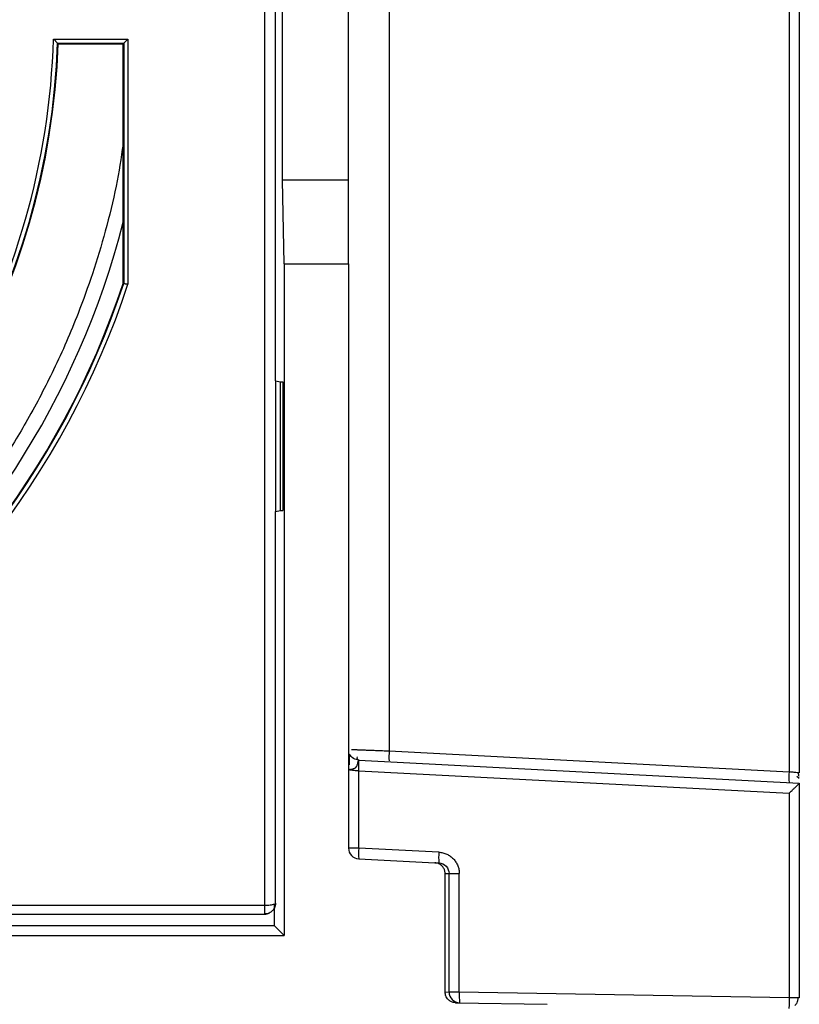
# Model space of a CAD drawing. Header units: inches. Extents: x -16 to 112, y 241 to 387.
# Tile 8 of 9: x 79 to 108, y 315 to 352. Entities that reach past the tile are written whole.
import ezdxf

# ---------------------------------------------------------------- set-up
doc = ezdxf.new("R2010")
doc.units = ezdxf.units.IN
doc.header["$MEASUREMENT"] = 0

# ---------------------------------------------------------------- blocks, each defined once
blk = doc.blocks.new('block 7')
at = {"color": 7, "lineweight": 25}
blk.add_lwpolyline([(7.838, 318.648), (88.105, 318.648)], dxfattribs=at)
blk = doc.blocks.new('block 13')
at = {"color": 7, "lineweight": 25}
blk.add_lwpolyline([(88.503, 318.966), (88.503, 333.656)], dxfattribs=at)
blk = doc.blocks.new('block 14')
at = {"color": 7, "lineweight": 25}
blk.add_open_spline([(88.101, 318.648), (88.131, 318.65), (88.159, 318.652), (88.188, 318.658), (88.214, 318.664), (88.239, 318.674), (88.265, 318.684)], degree=3, knots=[0, 0, 0, 0, 1, 1, 1, 2, 2, 2, 2], dxfattribs=at)
blk = doc.blocks.new('block 19')
at = {"color": 7, "lineweight": 25}
blk.add_open_spline([(107.857, 315.238), (107.887, 315.27), (107.917, 315.302), (107.94, 315.346), (107.967, 315.398), (107.982, 315.467), (107.997, 315.536)], degree=3, knots=[0, 0, 0, 0, 1, 1, 1, 2, 2, 2, 2], dxfattribs=at)
blk = doc.blocks.new('block 20')
at = {"color": 7, "lineweight": 25}
blk.add_open_spline([(91.627, 324.393), (91.596, 324.399), (91.565, 324.406), (91.553, 324.424), (91.538, 324.444), (91.547, 324.479), (91.555, 324.513)], degree=3, knots=[0, 0, 0, 0, 1, 1, 1, 2, 2, 2, 2], dxfattribs=at)
blk = doc.blocks.new('block 22')
at = {"color": 7, "lineweight": 25}
blk.add_lwpolyline([(108.019, 323.703), (107.931, 323.775)], dxfattribs=at)
blk = doc.blocks.new('block 23')
at = {"color": 7, "lineweight": 25}
blk.add_open_spline([(108.018, 323.777), (108.011, 323.798), (108.004, 323.821), (108.001, 323.843), (107.997, 323.867), (107.996, 323.892), (107.995, 323.916)], degree=3, knots=[0, 0, 0, 0, 1, 1, 1, 2, 2, 2, 2], dxfattribs=at)
blk = doc.blocks.new('block 92')
at = {"color": 7, "lineweight": 25}
blk.add_lwpolyline([(7.224, 317.854), (88.824, 317.854)], dxfattribs=at)
blk = doc.blocks.new('block 93')
at = {"color": 7, "lineweight": 25}
blk.add_lwpolyline([(88.824, 342.894), (88.824, 317.854)], dxfattribs=at)
blk = doc.blocks.new('block 94')
at = {"color": 7, "lineweight": 25}
blk.add_lwpolyline([(88.824, 342.894), (91.224, 342.894)], dxfattribs=at)
blk = doc.blocks.new('block 95')
at = {"color": 7, "lineweight": 25}
blk.add_lwpolyline([(91.224, 342.894), (91.224, 321.114)], dxfattribs=at)
blk = doc.blocks.new('block 96')
at = {"color": 7, "lineweight": 25}
blk.add_open_spline([(91.224, 321.114), (91.224, 320.901), (91.39, 320.725), (91.603, 320.714)], degree=3, dxfattribs=at)
blk = doc.blocks.new('block 97')
at = {"color": 7, "lineweight": 25}
blk.add_lwpolyline([(91.603, 320.714), (94.444, 320.565)], dxfattribs=at)
blk = doc.blocks.new('block 98')
at = {"color": 7, "lineweight": 25}
blk.add_open_spline([(94.823, 320.166), (94.823, 320.186), (94.822, 320.207), (94.819, 320.228), (94.816, 320.247), (94.812, 320.267), (94.806, 320.286), (94.8, 320.305), (94.793, 320.323), (94.784, 320.341), (94.775, 320.359), (94.765, 320.376), (94.753, 320.393), (94.741, 320.41), (94.728, 320.426), (94.714, 320.441), (94.679, 320.478), (94.638, 320.51), (94.592, 320.53), (94.546, 320.55), (94.495, 320.558), (94.444, 320.565)], degree=3, knots=[0, 0, 0, 0, 1, 1, 1, 2, 2, 2, 3, 3, 3, 4, 4, 4, 5, 5, 5, 6, 6, 6, 7, 7, 7, 7], dxfattribs=at)
blk = doc.blocks.new('block 99')
at = {"color": 7, "lineweight": 25}
blk.add_lwpolyline([(94.823, 315.747), (94.823, 320.166)], dxfattribs=at)
blk = doc.blocks.new('block 100')
at = {"color": 7, "lineweight": 25}
blk.add_open_spline([(95.217, 315.347), (95.195, 315.348), (95.174, 315.349), (95.153, 315.353), (95.133, 315.356), (95.113, 315.361), (95.094, 315.367), (95.075, 315.374), (95.056, 315.382), (95.038, 315.391), (95.02, 315.401), (95.003, 315.412), (94.986, 315.424), (94.969, 315.437), (94.953, 315.451), (94.938, 315.467), (94.902, 315.503), (94.87, 315.547), (94.852, 315.595), (94.834, 315.643), (94.829, 315.695), (94.823, 315.747)], degree=3, knots=[0, 0, 0, 0, 1, 1, 1, 2, 2, 2, 3, 3, 3, 4, 4, 4, 5, 5, 5, 6, 6, 6, 7, 7, 7, 7], dxfattribs=at)
blk = doc.blocks.new('block 101')
at = {"color": 7, "lineweight": 25}
blk.add_lwpolyline([(95.217, 315.347), (98.633, 315.287)], dxfattribs=at)
blk = doc.blocks.new('block 174')
at = {"color": 7, "lineweight": 25}
blk.add_lwpolyline([(88.103, 318.968), (88.103, 385.219)], dxfattribs=at)
blk = doc.blocks.new('block 175')
at = {"color": 7, "lineweight": 25}
blk.add_lwpolyline([(88.103, 318.968), (7.857, 318.968)], dxfattribs=at)
blk = doc.blocks.new('block 201')
at = {"color": 7, "lineweight": 25}
blk.add_lwpolyline([(83.005, 351.275), (83.005, 342.137)], dxfattribs=at)
blk = doc.blocks.new('block 202')
at = {"color": 7, "lineweight": 25}
blk.add_lwpolyline([(80.23, 351.275), (83.005, 351.275)], dxfattribs=at)
blk = doc.blocks.new('block 203')
at = {"color": 7, "lineweight": 25}
blk.add_open_spline([(67.235, 328.768), (75.073, 333.611), (79.955, 342.066), (80.23, 351.275)], degree=3, dxfattribs=at)
blk = doc.blocks.new('block 205')
at = {"color": 7, "lineweight": 25}
blk.add_open_spline([(69.418, 324.988), (75.834, 328.916), (80.648, 334.993), (83.005, 342.137)], degree=3, dxfattribs=at)
blk = doc.blocks.new('block 230')
at = {"color": 7, "lineweight": 25}
blk.add_lwpolyline([(94.823, 315.747), (94.973, 315.744)], dxfattribs=at)
blk = doc.blocks.new('block 231')
at = {"color": 7, "lineweight": 25}
blk.add_open_spline([(94.973, 315.744), (94.973, 315.526), (95.147, 315.348), (95.366, 315.344)], degree=3, dxfattribs=at)
blk = doc.blocks.new('block 238')
at = {"color": 7, "lineweight": 25}
blk.add_lwpolyline([(94.444, 320.565), (94.593, 320.558)], dxfattribs=at)
blk = doc.blocks.new('block 239')
at = {"color": 7, "lineweight": 25}
blk.add_open_spline([(94.593, 320.558), (94.693, 320.552), (94.792, 320.507), (94.862, 320.433), (94.932, 320.36), (94.972, 320.259), (94.973, 320.158)], degree=3, knots=[0, 0, 0, 0, 1, 1, 1, 2, 2, 2, 2], dxfattribs=at)
blk = doc.blocks.new('block 240')
at = {"color": 7, "lineweight": 25}
blk.add_lwpolyline([(94.823, 320.166), (94.973, 320.158)], dxfattribs=at)
blk = doc.blocks.new('block 244')
at = {"color": 7, "lineweight": 25}
blk.add_open_spline([(88.103, 318.655), (88.103, 318.671), (88.103, 318.711), (88.103, 318.767), (88.103, 318.824), (88.103, 318.896), (88.103, 318.968)], degree=3, knots=[0, 0, 0, 0, 1, 1, 1, 2, 2, 2, 2], dxfattribs=at)
blk = doc.blocks.new('block 245')
at = {"color": 7, "lineweight": 25}
blk.add_open_spline([(88.103, 318.649), (88.103, 318.646), (88.103, 318.648), (88.103, 318.655)], degree=3, dxfattribs=at)
blk = doc.blocks.new('block 247')
at = {"color": 7, "lineweight": 25}
blk.add_lwpolyline([(94.973, 315.744), (94.973, 320.158)], dxfattribs=at)
blk = doc.blocks.new('block 275')
at = {"color": 7, "lineweight": 25}
blk.add_lwpolyline([(88.502, 338.531), (88.502, 365.656)], dxfattribs=at)
blk = doc.blocks.new('block 277')
at = {"color": 7, "lineweight": 25}
blk.add_lwpolyline([(88.503, 338.531), (88.503, 333.656)], dxfattribs=at)
blk = doc.blocks.new('block 278')
at = {"color": 7, "lineweight": 25}
blk.add_open_spline([(88.502, 319.054), (88.504, 319.049), (88.501, 319.043), (88.493, 319.036), (88.484, 319.029), (88.469, 319.022), (88.449, 319.014)], degree=3, knots=[0, 0, 0, 0, 1, 1, 1, 2, 2, 2, 2], dxfattribs=at)
blk = doc.blocks.new('block 279')
at = {"color": 7, "lineweight": 25}
blk.add_open_spline([(88.449, 319.014), (88.43, 319.007), (88.407, 319), (88.381, 318.994), (88.356, 318.988), (88.328, 318.984), (88.299, 318.98), (88.27, 318.976), (88.239, 318.973), (88.205, 318.971), (88.171, 318.969), (88.134, 318.968), (88.103, 318.968)], degree=3, knots=[0, 0, 0, 0, 1, 1, 1, 2, 2, 2, 3, 3, 3, 4, 4, 4, 4], dxfattribs=at)
blk = doc.blocks.new('block 382')
at = {"color": 7, "lineweight": 25}
blk.add_open_spline([(67.45, 328.714), (75.213, 333.571), (80.059, 341.964), (80.384, 351.116)], degree=3, dxfattribs=at)
blk = doc.blocks.new('block 384')
at = {"color": 7, "lineweight": 25}
blk.add_open_spline([(80.384, 351.116), (80.383, 351.117), (80.381, 351.118), (80.379, 351.121), (80.377, 351.123), (80.373, 351.127), (80.369, 351.131), (80.365, 351.136), (80.36, 351.141), (80.355, 351.146), (80.349, 351.153), (80.342, 351.159), (80.335, 351.167), (80.328, 351.174), (80.321, 351.181), (80.313, 351.189), (80.304, 351.198), (80.296, 351.207), (80.286, 351.217), (80.279, 351.225), (80.271, 351.233), (80.263, 351.241), (80.252, 351.252), (80.241, 351.264), (80.23, 351.275)], degree=3, knots=[0, 0, 0, 0, 1, 1, 1, 2, 2, 2, 3, 3, 3, 4, 4, 4, 5, 5, 5, 6, 6, 6, 7, 7, 7, 8, 8, 8, 8], dxfattribs=at)
blk = doc.blocks.new('block 396')
at = {"color": 7, "lineweight": 25}
blk.add_lwpolyline([(80.384, 351.116), (82.846, 351.116)], dxfattribs=at)
blk = doc.blocks.new('block 397')
at = {"color": 7, "lineweight": 25}
blk.add_open_spline([(82.846, 351.116), (82.847, 351.117), (82.849, 351.118), (82.851, 351.121), (82.853, 351.123), (82.857, 351.127), (82.861, 351.131), (82.866, 351.135), (82.871, 351.141), (82.876, 351.146), (82.883, 351.153), (82.89, 351.16), (82.897, 351.167), (82.904, 351.174), (82.912, 351.182), (82.919, 351.189), (82.928, 351.198), (82.938, 351.208), (82.947, 351.217), (82.955, 351.225), (82.963, 351.233), (82.971, 351.241), (82.982, 351.252), (82.994, 351.264), (83.005, 351.275)], degree=3, knots=[0, 0, 0, 0, 1, 1, 1, 2, 2, 2, 3, 3, 3, 4, 4, 4, 5, 5, 5, 6, 6, 6, 7, 7, 7, 8, 8, 8, 8], dxfattribs=at)
blk = doc.blocks.new('block 401')
at = {"color": 7, "lineweight": 25}
blk.add_open_spline([(82.846, 342.163), (82.847, 342.162), (82.848, 342.162), (82.851, 342.162), (82.853, 342.161), (82.856, 342.161), (82.861, 342.16), (82.865, 342.159), (82.87, 342.159), (82.876, 342.158), (82.882, 342.157), (82.889, 342.156), (82.897, 342.154), (82.909, 342.152), (82.923, 342.15), (82.938, 342.148), (82.959, 342.144), (82.982, 342.141), (83.005, 342.137)], degree=3, knots=[0, 0, 0, 0, 1, 1, 1, 2, 2, 2, 3, 3, 3, 4, 4, 4, 5, 5, 5, 6, 6, 6, 6], dxfattribs=at)
blk = doc.blocks.new('block 402')
at = {"color": 7, "lineweight": 25}
blk.add_lwpolyline([(82.846, 351.116), (82.846, 342.163)], dxfattribs=at)
blk = doc.blocks.new('block 411')
at = {"color": 7, "lineweight": 25}
blk.add_open_spline([(69.474, 325.21), (75.782, 329.117), (80.515, 335.118), (82.846, 342.163)], degree=3, dxfattribs=at)
blk = doc.blocks.new('block 448')
at = {"color": 7, "lineweight": 25}
blk.add_open_spline([(88.308, 318.706), (88.287, 318.693), (88.259, 318.68), (88.225, 318.671), (88.19, 318.662), (88.148, 318.655), (88.103, 318.655)], degree=3, knots=[0, 0, 0, 0, 1, 1, 1, 2, 2, 2, 2], dxfattribs=at)
blk = doc.blocks.new('block 449')
at = {"color": 7, "lineweight": 25}
blk.add_open_spline([(88.454, 318.863), (88.478, 318.907), (88.472, 318.965), (88.449, 319.014)], degree=3, dxfattribs=at)
blk = doc.blocks.new('block 450')
at = {"color": 7, "lineweight": 25}
blk.add_open_spline([(88.454, 318.863), (88.446, 318.848), (88.437, 318.834), (88.428, 318.82), (88.418, 318.806), (88.408, 318.793), (88.396, 318.78), (88.381, 318.763), (88.365, 318.748), (88.347, 318.734), (88.335, 318.724), (88.321, 318.715), (88.308, 318.706)], degree=3, knots=[0, 0, 0, 0, 1, 1, 1, 2, 2, 2, 3, 3, 3, 4, 4, 4, 4], dxfattribs=at)
blk = doc.blocks.new('block 455')
at = {"color": 7, "lineweight": 25}
blk.add_lwpolyline([(88.769, 346.014), (88.769, 358.173)], dxfattribs=at)
blk = doc.blocks.new('block 456')
at = {"color": 7, "lineweight": 25}
blk.add_lwpolyline([(88.824, 342.894), (88.769, 346.014)], dxfattribs=at)
blk = doc.blocks.new('block 457')
at = {"color": 7, "lineweight": 25}
blk.add_lwpolyline([(88.824, 317.854), (88.453, 318.224)], dxfattribs=at)
blk = doc.blocks.new('block 458')
at = {"color": 7, "lineweight": 25}
blk.add_lwpolyline([(88.453, 318.862), (88.453, 318.224)], dxfattribs=at)
blk = doc.blocks.new('block 460')
at = {"color": 7, "lineweight": 25}
blk.add_lwpolyline([(88.779, 338.494), (88.779, 333.694)], dxfattribs=at)
blk = doc.blocks.new('block 471')
at = {"color": 7, "lineweight": 25}
blk.add_lwpolyline([(91.224, 346.014), (88.769, 346.014)], dxfattribs=at)
blk = doc.blocks.new('block 472')
at = {"color": 7, "lineweight": 25}
blk.add_lwpolyline([(91.224, 342.894), (91.224, 346.014)], dxfattribs=at)
blk = doc.blocks.new('block 477')
at = {"color": 7, "lineweight": 25}
blk.add_lwpolyline([(74.305, 318.224), (88.453, 318.224)], dxfattribs=at)
blk = doc.blocks.new('block 565')
at = {"color": 7, "lineweight": 25}
blk.add_lwpolyline([(80.405, 351.094), (80.393, 351.106), (80.384, 351.116)], dxfattribs=at)
blk = doc.blocks.new('block 566')
at = {"color": 7, "lineweight": 25}
blk.add_lwpolyline([(82.824, 351.094), (82.846, 351.116)], dxfattribs=at)
blk = doc.blocks.new('block 567')
at = {"color": 7, "lineweight": 25}
blk.add_lwpolyline([(80.405, 351.094), (82.824, 351.094)], dxfattribs=at)
blk = doc.blocks.new('block 578')
at = {"color": 7, "lineweight": 25}
blk.add_lwpolyline([(82.846, 342.163), (82.833, 342.164), (82.824, 342.166)], dxfattribs=at)
blk = doc.blocks.new('block 579')
at = {"color": 7, "lineweight": 25}
blk.add_lwpolyline([(82.824, 342.166), (82.824, 351.094)], dxfattribs=at)
blk = doc.blocks.new('block 594')
at = {"color": 7, "lineweight": 25}
blk.add_open_spline([(69.482, 325.241), (75.775, 329.145), (80.497, 335.135), (82.824, 342.166)], degree=3, dxfattribs=at)
blk = doc.blocks.new('block 632')
at = {"color": 7, "lineweight": 25}
blk.add_open_spline([(67.48, 328.707), (75.233, 333.566), (80.074, 341.95), (80.405, 351.094)], degree=3, dxfattribs=at)
blk = doc.blocks.new('block 635')
at = {"color": 7, "lineweight": 25}
blk.add_open_spline([(88.502, 319.054), (88.502, 319.052), (88.502, 319.051), (88.502, 319.05), (88.502, 319.049), (88.502, 319.048), (88.502, 319.046), (88.502, 319.044), (88.502, 319.042), (88.502, 319.039), (88.502, 319.035), (88.502, 319.03), (88.502, 319.026), (88.501, 319.018), (88.5, 319.009), (88.499, 319.001), (88.497, 318.986), (88.495, 318.972), (88.491, 318.958), (88.485, 318.934), (88.477, 318.911), (88.467, 318.888), (88.463, 318.88), (88.459, 318.871), (88.454, 318.863)], degree=3, knots=[0, 0, 0, 0, 1, 1, 1, 2, 2, 2, 3, 3, 3, 4, 4, 4, 5, 5, 5, 6, 6, 6, 7, 7, 7, 8, 8, 8, 8], dxfattribs=at)
blk = doc.blocks.new('block 650')
at = {"color": 7, "lineweight": 25}
blk.add_lwpolyline([(88.503, 338.531), (88.692, 338.494)], dxfattribs=at)
blk = doc.blocks.new('block 651')
at = {"color": 7, "lineweight": 25}
blk.add_lwpolyline([(88.692, 333.694), (88.692, 338.494)], dxfattribs=at)
blk = doc.blocks.new('block 652')
at = {"color": 7, "lineweight": 25}
blk.add_lwpolyline([(88.503, 333.656), (88.692, 333.694)], dxfattribs=at)
blk = doc.blocks.new('block 699')
at = {"color": 7, "lineweight": 25}
blk.add_lwpolyline([(88.692, 333.694), (88.779, 333.694)], dxfattribs=at)
blk = doc.blocks.new('block 700')
at = {"color": 7, "lineweight": 25}
blk.add_lwpolyline([(88.692, 338.494), (88.779, 338.494)], dxfattribs=at)
blk = doc.blocks.new('block 738')
at = {"color": 7, "lineweight": 25}
blk.add_open_spline([(72.104, 327.87), (77.39, 332.077), (81.154, 337.898), (82.824, 344.444)], degree=3, dxfattribs=at)
blk = doc.blocks.new('block 740')
at = {"color": 7, "lineweight": 25}
blk.add_lwpolyline([(91.224, 346.014), (91.224, 358.173)], dxfattribs=at)
blk = doc.blocks.new('block 785')
at = {"color": 7, "lineweight": 25}
blk.add_open_spline([(91.266, 324.219), (91.266, 324.287), (91.266, 324.355), (91.266, 324.409), (91.266, 324.472), (91.266, 324.516), (91.266, 324.561)], degree=3, knots=[0, 0, 0, 0, 1, 1, 1, 2, 2, 2, 2], dxfattribs=at)
blk = doc.blocks.new('block 786')
at = {"color": 7, "lineweight": 25}
blk.add_open_spline([(91.263, 324.036), (91.256, 324.037), (91.25, 324.038), (91.245, 324.038), (91.241, 324.039), (91.238, 324.039), (91.236, 324.04), (91.235, 324.04), (91.234, 324.041), (91.233, 324.041), (91.229, 324.041), (91.227, 324.04), (91.225, 324.039)], degree=3, knots=[0, 0, 0, 0, 1, 1, 1, 2, 2, 2, 3, 3, 3, 4, 4, 4, 4], dxfattribs=at)
blk = doc.blocks.new('block 787')
at = {"color": 7, "lineweight": 25}
blk.add_open_spline([(91.225, 324.039), (91.224, 324.039), (91.224, 324.04), (91.224, 324.04)], degree=3, dxfattribs=at)
blk = doc.blocks.new('block 790')
at = {"color": 7, "lineweight": 25}
blk.add_open_spline([(91.263, 324.036), (91.268, 324.035), (91.273, 324.034), (91.278, 324.032), (91.284, 324.03), (91.29, 324.028), (91.296, 324.027), (91.308, 324.024), (91.321, 324.024), (91.336, 324.023), (91.361, 324.021), (91.391, 324.017), (91.423, 324.014), (91.451, 324.011), (91.481, 324.007), (91.511, 324.004), (91.519, 324.003), (91.528, 324.003), (91.536, 324.002), (91.558, 323.999), (91.58, 323.997), (91.603, 323.995)], degree=3, knots=[0, 0, 0, 0, 1, 1, 1, 2, 2, 2, 3, 3, 3, 4, 4, 4, 5, 5, 5, 6, 6, 6, 7, 7, 7, 7], dxfattribs=at)
blk = doc.blocks.new('block 791')
at = {"color": 7, "lineweight": 25}
blk.add_lwpolyline([(91.603, 321.114), (91.603, 323.995)], dxfattribs=at)
blk = doc.blocks.new('block 792')
at = {"color": 7, "lineweight": 25}
blk.add_lwpolyline([(91.603, 321.114), (91.224, 321.114)], dxfattribs=at)
blk = doc.blocks.new('block 795')
at = {"color": 7, "lineweight": 25}
blk.add_open_spline([(91.603, 321.114), (91.589, 320.981), (91.589, 320.847), (91.603, 320.714)], degree=3, dxfattribs=at)
blk = doc.blocks.new('block 796')
at = {"color": 7, "lineweight": 25}
blk.add_lwpolyline([(94.593, 320.957), (91.603, 321.114)], dxfattribs=at)
blk = doc.blocks.new('block 797')
at = {"color": 7, "lineweight": 25}
blk.add_open_spline([(94.593, 320.957), (94.579, 320.824), (94.579, 320.69), (94.593, 320.558)], degree=3, dxfattribs=at)
blk = doc.blocks.new('block 801')
at = {"color": 7, "lineweight": 25}
blk.add_open_spline([(91.266, 324.037), (91.27, 324.037), (91.275, 324.037), (91.28, 324.037), (91.281, 324.038), (91.283, 324.038), (91.285, 324.039), (91.287, 324.04), (91.289, 324.041), (91.291, 324.042), (91.293, 324.044), (91.295, 324.045), (91.297, 324.046), (91.301, 324.047), (91.304, 324.048), (91.308, 324.049), (91.314, 324.051), (91.32, 324.052), (91.327, 324.053), (91.334, 324.054), (91.343, 324.054), (91.352, 324.055), (91.359, 324.055), (91.367, 324.057), (91.374, 324.059), (91.377, 324.06), (91.38, 324.062), (91.384, 324.064), (91.387, 324.065), (91.391, 324.067), (91.394, 324.069), (91.401, 324.072), (91.408, 324.074), (91.415, 324.076), (91.421, 324.078), (91.427, 324.079), (91.434, 324.08), (91.441, 324.081), (91.448, 324.082), (91.455, 324.085), (91.462, 324.089), (91.468, 324.094), (91.473, 324.1), (91.477, 324.104), (91.481, 324.108), (91.485, 324.113), (91.49, 324.118), (91.495, 324.124), (91.501, 324.129), (91.504, 324.132), (91.509, 324.136), (91.512, 324.139), (91.516, 324.143), (91.519, 324.147), (91.522, 324.151), (91.526, 324.157), (91.529, 324.162), (91.532, 324.168), (91.54, 324.184), (91.547, 324.199), (91.552, 324.214), (91.559, 324.234), (91.564, 324.253), (91.569, 324.27), (91.575, 324.291), (91.579, 324.311), (91.583, 324.327), (91.588, 324.348), (91.591, 324.364), (91.594, 324.375), (91.598, 324.387), (91.6, 324.39), (91.603, 324.394)], degree=3, knots=[0, 0, 0, 0, 1, 1, 1, 2, 2, 2, 3, 3, 3, 4, 4, 4, 5, 5, 5, 6, 6, 6, 7, 7, 7, 8, 8, 8, 9, 9, 9, 10, 10, 10, 11, 11, 11, 12, 12, 12, 13, 13, 13, 14, 14, 14, 15, 15, 15, 16, 16, 16, 17, 17, 17, 18, 18, 18, 19, 19, 19, 20, 20, 20, 21, 21, 21, 22, 22, 22, 23, 23, 23, 24, 24, 24, 24], dxfattribs=at)
blk = doc.blocks.new('block 802')
at = {"color": 7, "lineweight": 25}
blk.add_open_spline([(91.603, 323.995), (91.616, 324.128), (91.616, 324.261), (91.603, 324.394)], degree=3, dxfattribs=at)
blk = doc.blocks.new('block 805')
at = {"color": 7, "lineweight": 25}
blk.add_open_spline([(94.593, 320.957), (94.618, 320.955), (94.644, 320.953), (94.669, 320.949), (94.694, 320.946), (94.719, 320.941), (94.744, 320.935), (94.768, 320.929), (94.792, 320.921), (94.816, 320.913), (94.84, 320.905), (94.863, 320.895), (94.886, 320.884), (94.932, 320.863), (94.977, 320.837), (95.018, 320.808), (95.059, 320.778), (95.097, 320.745), (95.132, 320.708), (95.167, 320.672), (95.198, 320.631), (95.225, 320.589), (95.253, 320.546), (95.276, 320.5), (95.295, 320.452), (95.314, 320.406), (95.329, 320.358), (95.338, 320.309), (95.346, 320.259), (95.349, 320.209), (95.352, 320.158)], degree=3, knots=[0, 0, 0, 0, 1, 1, 1, 2, 2, 2, 3, 3, 3, 4, 4, 4, 5, 5, 5, 6, 6, 6, 7, 7, 7, 8, 8, 8, 9, 9, 9, 10, 10, 10, 10], dxfattribs=at)
blk = doc.blocks.new('block 806')
at = {"color": 7, "lineweight": 25}
blk.add_lwpolyline([(94.973, 320.158), (95.352, 320.158)], dxfattribs=at)
blk = doc.blocks.new('block 807')
at = {"color": 7, "lineweight": 25}
blk.add_open_spline([(91.603, 324.394), (91.54, 324.397), (91.471, 324.417), (91.41, 324.455), (91.349, 324.494), (91.298, 324.551), (91.266, 324.614)], degree=3, knots=[0, 0, 0, 0, 1, 1, 1, 2, 2, 2, 2], dxfattribs=at)
blk = doc.blocks.new('block 810')
at = {"color": 7, "lineweight": 25}
blk.add_lwpolyline([(107.644, 315.53), (95.352, 315.744)], dxfattribs=at)
blk = doc.blocks.new('block 811')
at = {"color": 7, "lineweight": 25}
blk.add_open_spline([(107.644, 315.53), (107.646, 315.425), (107.646, 315.321), (107.643, 315.247), (107.641, 315.173), (107.636, 315.13), (107.63, 315.13)], degree=3, knots=[0, 0, 0, 0, 1, 1, 1, 2, 2, 2, 2], dxfattribs=at)
blk = doc.blocks.new('block 812')
at = {"color": 7, "lineweight": 25}
blk.add_open_spline([(95.352, 315.744), (95.342, 315.611), (95.347, 315.477), (95.366, 315.344)], degree=3, dxfattribs=at)
blk = doc.blocks.new('block 814')
at = {"color": 7, "lineweight": 25}
blk.add_lwpolyline([(95.352, 315.744), (94.973, 315.744)], dxfattribs=at)
blk = doc.blocks.new('block 815')
at = {"color": 7, "lineweight": 25}
blk.add_lwpolyline([(95.352, 315.744), (95.352, 320.158)], dxfattribs=at)
blk = doc.blocks.new('block 817')
at = {"color": 7, "lineweight": 25}
blk.add_lwpolyline([(107.644, 323.154), (107.644, 315.53)], dxfattribs=at)
blk = doc.blocks.new('block 818')
at = {"color": 7, "lineweight": 25}
blk.add_lwpolyline([(91.603, 323.995), (107.644, 323.154)], dxfattribs=at)
blk = doc.blocks.new('block 819')
at = {"color": 7, "lineweight": 25}
blk.add_lwpolyline([(91.603, 324.394), (108.023, 323.534)], dxfattribs=at)
blk = doc.blocks.new('block 820')
at = {"color": 7, "lineweight": 25}
blk.add_open_spline([(107.644, 323.154), (107.663, 323.172), (107.682, 323.19), (107.701, 323.208), (107.718, 323.225), (107.735, 323.241), (107.752, 323.258), (107.767, 323.273), (107.782, 323.287), (107.797, 323.302), (107.81, 323.315), (107.823, 323.328), (107.836, 323.34), (107.848, 323.351), (107.859, 323.362), (107.87, 323.373), (107.88, 323.382), (107.889, 323.391), (107.898, 323.4), (107.906, 323.408), (107.914, 323.416), (107.921, 323.423), (107.938, 323.44), (107.953, 323.455), (107.966, 323.469), (107.979, 323.482), (107.989, 323.494), (107.998, 323.503), (108.006, 323.513), (108.013, 323.52), (108.017, 323.525), (108.021, 323.53), (108.022, 323.532), (108.023, 323.533)], degree=3, knots=[0, 0, 0, 0, 1, 1, 1, 2, 2, 2, 3, 3, 3, 4, 4, 4, 5, 5, 5, 6, 6, 6, 7, 7, 7, 8, 8, 8, 9, 9, 9, 10, 10, 10, 11, 11, 11, 11], dxfattribs=at)
blk = doc.blocks.new('block 863')
at = {"color": 7, "lineweight": 25}
blk.add_open_spline([(82.824, 347.356), (82.746, 346.839), (82.669, 346.323), (82.563, 345.791), (82.454, 345.243), (82.313, 344.68), (82.158, 344.114), (82.013, 343.587), (81.855, 343.058), (81.679, 342.527), (81.516, 342.035), (81.338, 341.541), (81.145, 341.046), (80.872, 340.345), (80.568, 339.642), (80.232, 338.943), (79.933, 338.321), (79.609, 337.702), (79.26, 337.085), (78.949, 336.535), (78.618, 335.987), (78.259, 335.445), (77.948, 334.974), (77.615, 334.508), (77.283, 334.041)], degree=3, knots=[0, 0, 0, 0, 1, 1, 1, 2, 2, 2, 3, 3, 3, 4, 4, 4, 5, 5, 5, 6, 6, 6, 7, 7, 7, 8, 8, 8, 8], dxfattribs=at)
blk = doc.blocks.new('block 889')
at = {"color": 7, "lineweight": 25}
blk.add_lwpolyline([(108.023, 315.53), (107.644, 315.53)], dxfattribs=at)
blk = doc.blocks.new('block 890')
at = {"color": 7, "lineweight": 25}
blk.add_lwpolyline([(108.023, 323.534), (108.023, 315.53)], dxfattribs=at)
blk = doc.blocks.new('block 900')
at = {"color": 7, "lineweight": 25}
blk.add_lwpolyline([(92.74, 378.253), (92.74, 324.734)], dxfattribs=at)
blk = doc.blocks.new('block 906')
at = {"color": 7, "lineweight": 25}
blk.add_lwpolyline([(92.74, 324.734), (107.644, 323.953)], dxfattribs=at)
blk = doc.blocks.new('block 907')
at = {"color": 7, "lineweight": 25}
blk.add_open_spline([(107.644, 323.953), (107.631, 323.82), (107.631, 323.686), (107.644, 323.553)], degree=3, dxfattribs=at)
blk = doc.blocks.new('block 909')
at = {"color": 7, "lineweight": 25}
blk.add_lwpolyline([(107.644, 379.034), (107.644, 323.953)], dxfattribs=at)
blk = doc.blocks.new('block 910')
at = {"color": 7, "lineweight": 25}
blk.add_open_spline([(108.023, 323.913), (108.022, 323.913), (108.021, 323.913), (108.003, 323.915), (108, 323.916), (107.997, 323.916), (107.993, 323.916)], degree=3, knots=[0, 0, 0, 0, 1, 1, 1, 2, 2, 2, 2], dxfattribs=at)
blk = doc.blocks.new('block 915')
at = {"color": 7, "lineweight": 25}
blk.add_lwpolyline([(108.023, 379.034), (108.023, 323.913)], dxfattribs=at)
blk = doc.blocks.new('block 956')
at = {"color": 253, "lineweight": 25}
blk.add_open_spline([(91.333, 324.789), (91.346, 324.789), (91.359, 324.788), (91.373, 324.788), (91.387, 324.787), (91.403, 324.787), (91.419, 324.786), (91.436, 324.785), (91.454, 324.784), (91.472, 324.784), (91.491, 324.783), (91.511, 324.782), (91.531, 324.782), (91.552, 324.781), (91.574, 324.78), (91.596, 324.779), (91.619, 324.778), (91.643, 324.777), (91.667, 324.776), (91.703, 324.775), (91.74, 324.773), (91.779, 324.772), (91.823, 324.77), (91.868, 324.768), (91.916, 324.766), (91.969, 324.764), (92.023, 324.762), (92.08, 324.76), (92.142, 324.757), (92.207, 324.755), (92.273, 324.752), (92.345, 324.749), (92.418, 324.747), (92.493, 324.744), (92.575, 324.741), (92.657, 324.737), (92.74, 324.734)], degree=3, knots=[0, 0, 0, 0, 1, 1, 1, 2, 2, 2, 3, 3, 3, 4, 4, 4, 5, 5, 5, 6, 6, 6, 7, 7, 7, 8, 8, 8, 9, 9, 9, 10, 10, 10, 11, 11, 11, 12, 12, 12, 12], dxfattribs=at)
blk = doc.blocks.new('block 957')
at = {"color": 253, "lineweight": 25}
blk.add_open_spline([(92.74, 324.734), (92.731, 324.61), (92.729, 324.486), (92.734, 324.363)], degree=3, dxfattribs=at)
blk = doc.blocks.new('block 959')
at = {"color": 253, "lineweight": 25}
blk.add_open_spline([(107.993, 323.916), (107.978, 323.918), (107.962, 323.92), (107.941, 323.922), (107.912, 323.925), (107.874, 323.929), (107.831, 323.934), (107.804, 323.936), (107.776, 323.939), (107.747, 323.942), (107.714, 323.946), (107.679, 323.949), (107.644, 323.953)], degree=3, knots=[0, 0, 0, 0, 1, 1, 1, 2, 2, 2, 3, 3, 3, 4, 4, 4, 4], dxfattribs=at)

msp = doc.modelspace()

# ---------------------------------------------------------------- block references
for name in ['block 174', 'block 909', 'block 915', 'block 900', 'block 275', 'block 455', 'block 740', 'block 203', 'block 382', 'block 632', 'block 202', 'block 384', 'block 396', 'block 565', 'block 567', 'block 566', 'block 579', 'block 397', 'block 402', 'block 201', 'block 863', 'block 456', 'block 471', 'block 472', 'block 738', 'block 93', 'block 94', 'block 95', 'block 411', 'block 594', 'block 578', 'block 401', 'block 205', 'block 277', 'block 650', 'block 651', 'block 700', 'block 460', 'block 652', 'block 13', 'block 699', 'block 807', 'block 785', 'block 956', 'block 957', 'block 906', 'block 801', 'block 20', 'block 802', 'block 819', 'block 787', 'block 786', 'block 790', 'block 791', 'block 818', 'block 907', 'block 959', 'block 910', 'block 23', 'block 820', 'block 22', 'block 890', 'block 817', 'block 96', 'block 792', 'block 795', 'block 796', 'block 797', 'block 805', 'block 97', 'block 98', 'block 238', 'block 239', 'block 99', 'block 240', 'block 247', 'block 806', 'block 815', 'block 279', 'block 278', 'block 449', 'block 635', 'block 7', 'block 175', 'block 14', 'block 244', 'block 448', 'block 245', 'block 450', 'block 458', 'block 477', 'block 457', 'block 92', 'block 100', 'block 230', 'block 231', 'block 814', 'block 812', 'block 810', 'block 101', 'block 811', 'block 889', 'block 19']:
    msp.add_blockref(name, (0, 0))

doc.saveas('drawing.dxf')
